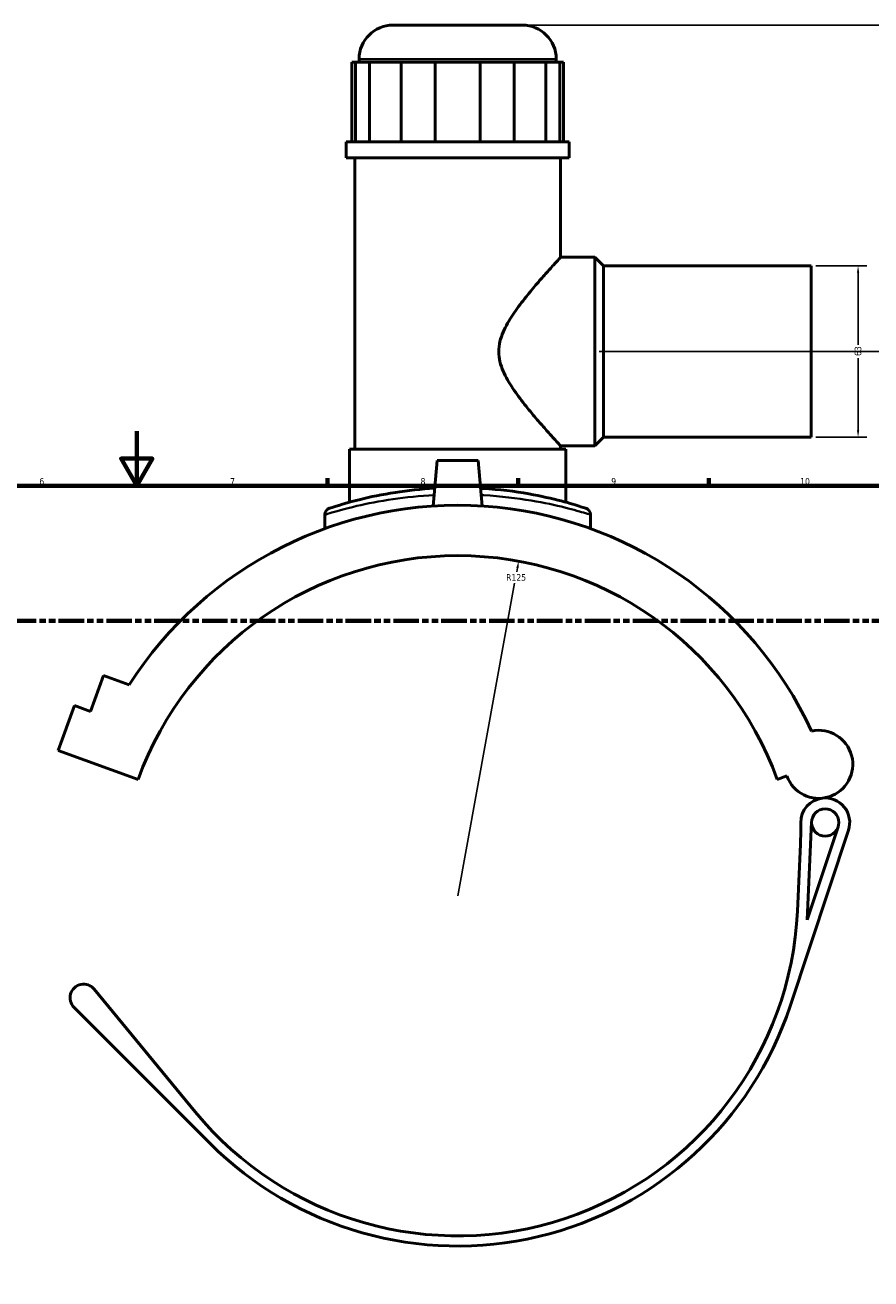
# Model space of a CAD drawing. Header units: millimetres. Extents: x -106 to 1348, y -131 to 1580.
# Tile 5 of 8: x 379 to 690, y 282 to 743. Entities that reach past the tile are written whole.
import ezdxf

# ---------------------------------------------------------------- set-up
doc = ezdxf.new("R2010")
doc.units = ezdxf.units.MM
doc.linetypes.add('DOUBLE_DASH_CHAIN', pattern=[1.2403, 0.6614, -0.0827, 0.1654, -0.0827, 0.1654, -0.0827])
for name, color, linetype, lineweight in [('Border (ANSI)', 7, 'Continuous', 70), ('Dimension (ANSI)', 7, 'Continuous', 25), ('Section Line (ANSI)', 7, 'DOUBLE_DASH_CHAIN', 70), ('Visible (ANSI)', 7, 'Continuous', 50), ('Visible Narrow (ANSI)', 7, 'Continuous', 35)]:
    doc.layers.add(name, color=color, linetype=linetype, lineweight=lineweight)
doc.styles.add('Note Text (ANSI)', font='tahoma.ttf')
doc.dimstyles.new('Default - mm (ANSI)', dxfattribs={"dimtxt": 2.4, "dimasz": 2.5, "dimexe": 3.175, "dimexo": 1.6002, "dimgap": 0.8, "dimtad": 0, "dimtoh": 1, "dimdec": 0, "dimrnd": 1e-08, "dimzin": 4, "dimdsep": 46, "dimtxsty": 'Note Text (ANSI)', "dimcen": 0.09, "dimdle": 10, "dimclrd": 256, "dimclre": 256, "dimclrt": 5, "dimadec": 1, "dimazin": 1, "dimtfac": 1.27, "dimtofl": 0, "dimtmove": 0, "dimatfit": 3, "dimfxl": 1, "dimtolj": 1, "dimtzin": 4, "dimlwd": -1, "dimlwe": -1, "dimarcsym": 0})

# ---------------------------------------------------------------- blocks, each defined once
blk = doc.blocks.new('Borders Default Border')
at = {"layer": 'Border (ANSI)'}
for p, q in [((490.58, 574), (490.58, 576.8)), ((560.67, 574), (560.67, 576.8)), ((630.75, 574), (630.75, 576.8))]:
    blk.add_line(p, q, dxfattribs=at)
at = {"layer": 'Border (ANSI)', "flags": 128}
for points in [[(420.5, 594), (420.5, 574), (414.73, 584), (426.27, 584), (420.5, 574)], [(20, 20), (20, 574), (821, 574), (821, 20), (20, 20)]]:
    blk.add_lwpolyline(points, dxfattribs=at)
at = {"layer": 'Border (ANSI)', "color": 5, "true_color": 0x0000ff, "char_height": 2.4, "attachment_point": 7, "style": 'Note Text (ANSI)'}
for s, insert in [('6', (384.69, 574.35)), ('7', (454.8, 574.4)), ('8', (524.84, 574.35)), ('9', (594.92, 574.35)), ('10', (664.35, 574.35))]:
    blk.add_mtext(s, dxfattribs=dict(at, insert=insert))
blk = doc.blocks.new('2dTransSection0')
at = {"layer": 'Section Line (ANSI)', "linetype": 'DOUBLE_DASH_CHAIN', "ltscale": 14.180482}
blk.add_line((233.46, 524.3), (840.94, 524.3), dxfattribs=at)
blk = doc.blocks.new('*D7')
at = {"layer": 'Defpoints', "color": 0, "transparency": 16777216}
for p in [(560.89, 546.28), (538.48, 423.3)]:
    blk.add_point(p, dxfattribs=at)
at = {"layer": 'Dimension (ANSI)', "transparency": 16777216}
for p, q in [((560.44, 543.82), (560.16, 542.3)), ((538.48, 423.3), (559.41, 538.2))]:
    blk.add_line(p, q, dxfattribs=at)
blk.add_solid([(560.03, 543.89), (560.85, 543.74), (560.89, 546.28)], dxfattribs=at)
at = {"layer": 'Dimension (ANSI)', "color": 5, "transparency": 16777216, "insert": (556.27, 541.5), "char_height": 2.4, "attachment_point": 1, "style": 'Note Text (ANSI)'}
blk.add_mtext('\\A1;R125', dxfattribs=at)
blk = doc.blocks.new('*D8')
at = {"layer": 'Defpoints', "color": 0, "transparency": 16777216}
for p in [(668.48, 654.8), (668.48, 591.8), (685.67, 591.8)]:
    blk.add_point(p, dxfattribs=at)
at = {"layer": 'Dimension (ANSI)', "transparency": 16777216}
for p, q in [((670.08, 654.8), (688.84, 654.8)), ((685.67, 652.3), (685.67, 625.74)), ((685.67, 594.3), (685.67, 620.86)), ((670.08, 591.8), (688.84, 591.8))]:
    blk.add_line(p, q, dxfattribs=at)
for points in [[(685.25, 652.3), (686.08, 652.3), (685.67, 654.8)], [(685.25, 594.3), (686.08, 594.3), (685.67, 591.8)]]:
    blk.add_solid(points, dxfattribs=at)
at = {"layer": 'Dimension (ANSI)', "color": 5, "transparency": 16777216, "insert": (684.42, 621.66), "char_height": 2.4, "attachment_point": 1, "rotation": 90, "style": 'Note Text (ANSI)'}
blk.add_mtext('\\A1;63', dxfattribs=at)
blk = doc.blocks.new('*D10')
at = {"layer": 'Defpoints', "color": 0, "transparency": 16777216}
for p in [(562.2, 743.3), (748.88, 743.3), (588.88, 623.3)]:
    blk.add_point(p, dxfattribs=at)
at = {"layer": 'Dimension (ANSI)', "transparency": 16777216}
for p, q in [((563.8, 743.3), (752.05, 743.3)), ((748.88, 740.8), (748.88, 688.06)), ((748.88, 625.8), (748.88, 681.55)), ((590.48, 623.3), (752.05, 623.3))]:
    blk.add_line(p, q, dxfattribs=at)
for points in [[(748.46, 740.8), (749.29, 740.8), (748.88, 743.3)], [(748.46, 625.8), (749.29, 625.8), (748.88, 623.3)]]:
    blk.add_solid(points, dxfattribs=at)
at = {"layer": 'Dimension (ANSI)', "color": 5, "transparency": 16777216, "insert": (747.63, 682.35), "char_height": 2.4, "attachment_point": 1, "rotation": 90, "style": 'Note Text (ANSI)'}
blk.add_mtext('\\A1;120', dxfattribs=at)

msp = doc.modelspace()

# ---------------------------------------------------------------- linework, layer by layer
at = {"layer": 'Visible (ANSI)'}
for p, q in [((514.75, 743.3), (562.2, 743.3)), ((499.54, 729.65), (500.94, 729.65)), ((499.54, 729.65), (499.54, 700.4)), ((506.11, 729.65), (500.94, 729.65)), ((500.94, 729.65), (500.94, 700.4)), ((502.25, 729.65), (502.25, 730.8)), ((506.11, 700.4), (506.11, 729.65)), ((506.11, 729.65), (517.76, 729.65)), ((530.23, 729.65), (517.76, 729.65)), ((517.76, 729.65), (517.76, 700.4)), ((530.23, 700.4), (530.23, 729.65)), ((530.23, 729.65), (546.72, 729.65)), ((559.19, 729.65), (546.72, 729.65)), ((546.72, 729.65), (546.72, 700.4)), ((559.19, 700.4), (559.19, 729.65)), ((559.19, 729.65), (570.85, 729.65)), ((576.01, 729.65), (570.85, 729.65)), ((570.85, 729.65), (570.85, 700.4)), ((574.7, 729.65), (574.7, 730.8)), ((576.01, 700.4), (576.01, 729.65)), ((576.01, 729.65), (577.41, 729.65)), ((577.41, 729.65), (577.41, 700.4)), ((579.43, 700.4), (497.53, 700.4)), ((497.53, 694.55), (497.53, 700.4)), ((579.43, 694.55), (579.43, 700.4)), ((579.43, 694.55), (497.53, 694.55)), ((500.68, 587.45), (500.68, 694.55)), ((576.28, 657.95), (576.28, 694.55)), ((576.28, 657.95), (588.88, 657.95)), ((588.88, 588.65), (588.88, 657.95)), ((592.03, 654.8), (588.88, 657.95)), ((592.03, 591.8), (592.03, 654.8)), ((592.03, 654.8), (668.48, 654.8)), ((668.48, 591.8), (668.48, 654.8)), ((592.03, 591.8), (588.88, 588.65)), ((592.03, 591.8), (668.48, 591.8)), ((578.28, 587.45), (498.68, 587.45)), ((498.68, 567.93), (498.68, 587.45)), ((576.28, 587.45), (576.28, 588.65)), ((576.28, 588.65), (588.88, 588.65)), ((578.28, 567.93), (578.28, 587.45)), ((530.98, 583.3), (529.51, 566.52)), ((545.98, 583.3), (530.98, 583.3)), ((545.98, 583.3), (547.44, 566.52)), ((489.65, 563.34), (489.65, 558.24)), ((587.3, 563.34), (587.3, 558.24)), ((403.51, 491.05), (408.3, 504.21)), ((408.3, 504.21), (417.69, 500.79)), ((391.65, 476.74), (397.63, 493.19)), ((397.63, 493.19), (403.51, 491.05)), ((391.65, 476.74), (421.01, 466.05)), ((655.94, 466.05), (659.46, 467.34)), ((660.67, 382.73), (682.13, 447.39)), ((666.96, 414.41), (668.59, 450.46)), ((678.33, 448.66), (666.96, 414.41)), ((664.46, 442.25), (663.35, 417.65)), ((441.96, 343.87), (404.84, 388.98)), ((397.44, 382.27), (447.43, 332.27))]:
    msp.add_line(p, q, dxfattribs=at)
msp.add_circle((673.58, 450.23), 5, dxfattribs=at)
for centre, radius, start, end in [((514.75, 730.8), 12.5, 90, 180), ((562.2, 730.8), 12.5, 0, 90), ((538.48, 423.3), 143.5, 24.9499, 147.3196), ((492.15, 563.34), 2.5, 108.3045, 180), ((584.8, 563.34), 2.5, 0, 71.6955), ((538.48, 423.3), 125, 20, 160), ((671.21, 471.61), 12.5, 200, 102.115), ((673.58, 450.23), 9.01, 96.3338, 180.9968), ((673.58, 450.23), 9.01, 341.6335, 96.3338), ((539.59, 447.9), 125, 357.4101, 0.9968), ((538.48, 423.3), 125, 219.4523, 357.4101), ((400.98, 385.8), 5, 39.4523, 224.9949), ((538.48, 423.3), 128.75, 224.9949, 341.6335)]:
    msp.add_arc(centre, radius, start, end, dxfattribs=at)
for points, knots in [([(576.28, 588.65), (576.28, 588.65), (576.05, 588.89), (575.18, 589.85), (574.52, 590.57), (572.87, 592.4), (571.87, 593.52), (569.67, 596), (568.47, 597.38), (565.94, 600.35), (564.51, 602.07), (561.6, 605.75), (560.13, 607.71), (557.4, 611.81), (556.14, 613.93), (554.23, 618.4), (553.58, 620.74), (553.58, 625.86), (554.23, 628.2), (556.14, 632.67), (557.4, 634.79), (560.13, 638.89), (561.6, 640.85), (564.51, 644.53), (565.94, 646.25), (568.47, 649.22), (569.67, 650.6), (571.87, 653.09), (572.87, 654.2), (574.52, 656.03), (575.18, 656.75), (576.05, 657.71), (576.28, 657.95), (576.28, 657.95)], [5.885067, 5.885067, 5.885067, 5.885067, 6.588338, 6.588338, 7.291609, 7.291609, 7.99488, 7.99488, 8.698151, 8.698151, 9.466147, 9.466147, 10.234142, 10.234142, 11.002138, 11.002138, 11.770133, 11.770133, 12.538129, 12.538129, 13.306124, 13.306124, 14.07412, 14.07412, 14.842116, 14.842116, 15.545387, 15.545387, 16.248658, 16.248658, 16.951929, 16.951929, 17.6552, 17.6552, 17.6552, 17.6552]), ([(530.08, 573.07), (524.98, 572.78), (520.06, 572.24), (510.7, 570.79), (506.35, 569.87), (498.27, 567.89), (494.94, 566.86), (491.95, 565.91), (491.37, 565.72), (491.37, 565.71)], [23.087158, 23.087158, 23.087158, 23.087158, 24.636728, 24.636728, 26.314202, 26.314202, 28.388369, 28.388369, 29.661775, 29.661775, 29.661775, 29.661775]), ([(585.59, 565.71), (585.59, 565.71), (584.96, 565.92), (582.22, 566.79), (579.75, 567.55), (573.24, 569.26), (569.2, 570.2), (559.52, 571.91), (553.76, 572.64), (547.45, 573.03), (547.16, 573.05), (546.87, 573.07)], [14.830883, 14.830883, 14.830883, 14.830883, 16.144598, 16.144598, 17.8088, 17.8088, 19.477791, 19.477791, 21.317859, 21.317859, 21.405498, 21.405498, 21.405498, 21.405498])]:
    msp.add_open_spline(points, degree=3, knots=knots, dxfattribs=at)
at = {"layer": 'Visible Narrow (ANSI)'}
msp.add_line((574.25, 730.8), (502.7, 730.8), dxfattribs=at)
msp.add_arc((584.8, 563.34), 2.5, 3.5848, 68.1107, dxfattribs=at)
for points, knots in [([(489.65, 563.34), (489.66, 563.34), (490.26, 563.53), (493.36, 564.47), (496.8, 565.48), (505.18, 567.43), (509.69, 568.33), (519.41, 569.76), (524.55, 570.29), (529.86, 570.58)], [-29.661775, -29.661775, -29.661775, -29.661775, -28.388369, -28.388369, -26.314202, -26.314202, -24.636728, -24.636728, -23.078592, -23.078592, -23.078592, -23.078592]), ([(547.09, 570.58), (547.42, 570.56), (547.74, 570.54), (554.32, 570.15), (560.29, 569.43), (570.31, 567.75), (574.5, 566.83), (581.25, 565.15), (583.82, 564.4), (586.66, 563.55), (587.3, 563.34), (587.3, 563.34)], [-21.414065, -21.414065, -21.414065, -21.414065, -21.317859, -21.317859, -19.477791, -19.477791, -17.8088, -17.8088, -16.144598, -16.144598, -14.830883, -14.830883, -14.830883, -14.830883])]:
    msp.add_open_spline(points, degree=3, knots=knots, dxfattribs=at)

# ---------------------------------------------------------------- block references
msp.add_blockref('Borders Default Border', (0, 0))
at = {"layer": 'Section Line (ANSI)'}
msp.add_blockref('2dTransSection0', (0, 0), dxfattribs=at)

# ---------------------------------------------------------------- dimensions: what is measured, and where the dimension line sits
at = {"layer": 'Dimension (ANSI)'}
for base, p1, p2, angle, picture, middle in [((748.88, 743.3), (588.88, 623.3), (562.2, 743.3), 90, '*D10', (748.88, 684.8)), ((685.67, 591.8), (668.48, 654.8), (668.48, 591.8), 270, '*D8', (685.67, 623.3))]:
    dim = msp.add_linear_dim(base=base, p1=p1, p2=p2, angle=angle, dimstyle='Default - mm (ANSI)', override={"dimgap": 0.8, "dimtoh": 0, "dimdec": 0, "dimtol": 0, "dimlim": 0, "dimtp": 0, "dimtm": 0, "dimtdec": 2, "dimatfit": 1}, dxfattribs=at)
    dim.commit()
    dim.dimension.update_dxf_attribs({"geometry": picture, "text_midpoint": middle, "dimtype": 160})
dim = msp.add_radius_dim(center=(538.48, 423.3), mpoint=(560.89, 546.28), dimstyle='Default - mm (ANSI)', override={"dimgap": 0.8, "dimtih": 1, "dimdec": 0, "dimlfac": 1, "dimcen": 0, "dimdle": 0, "dimtol": 0, "dimlim": 0, "dimtp": 0, "dimtm": 0, "dimtdec": 2, "dimtmove": 2}, dxfattribs=at)
dim.commit()
dim.dimension.update_dxf_attribs({"geometry": '*D7', "text_midpoint": (559.79, 540.25), "dimtype": 164})

doc.saveas('drawing.dxf')
